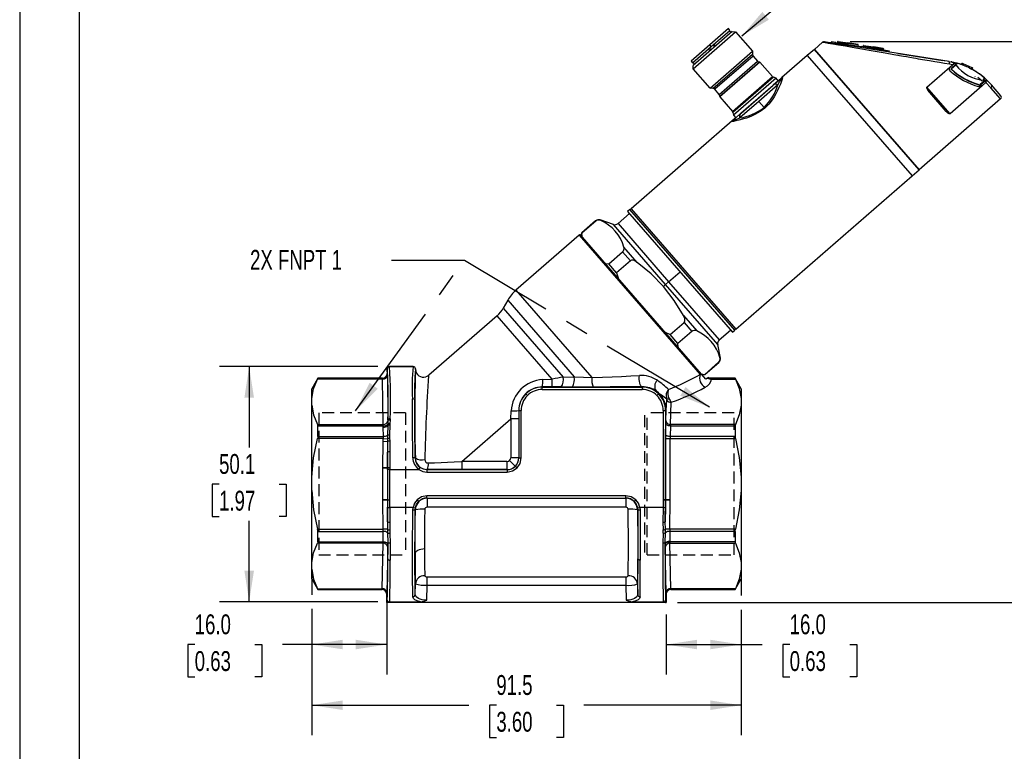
# Model space of a CAD drawing. Header units: millimetres. Extents: x 0 to 559, y 0 to 432.
# Tile 2 of 15: x 0 to 210, y 130 to 286. Entities that reach past the tile are written whole.
import ezdxf

# ---------------------------------------------------------------- set-up
doc = ezdxf.new("R2010")
doc.units = ezdxf.units.MM
doc.header["$LTSCALE"] = 2
doc.linetypes.add('CENTERX2', pattern=[20.32, 12.7, -2.54, 2.54, -2.54])
doc.linetypes.add('HIDDEN', pattern=[1.905, 1.27, -0.635])
doc.layers.add('DIMENSIONS', color=140, linetype='Continuous', lineweight=25)
doc.layers.add('TEXT', color=140, linetype='Continuous', lineweight=25)
doc.layers.add('HIDDEN', color=102, linetype='HIDDEN')
doc.styles.add('SLDTEXTSTYLE0', font='TXT', dxfattribs={"width": 0.7})
doc.dimstyles.new('SLDDIMSTYLE0', dxfattribs={"dimtxt": 4.316016, "dimasz": 6.604, "dimexe": 0, "dimexo": 0.0625, "dimgap": 1.079004, "dimtad": 0, "dimtih": 1, "dimtoh": 1, "dimrnd": 1e-09, "dimzin": 4, "dimdsep": 46, "dimtxsty": 'SLDTEXTSTYLE0', "dimsah": 1, "dimcen": 0.09, "dimadec": 0, "dimazin": 1, "dimtfac": 1, "dimtofl": 0, "dimtmove": 0, "dimatfit": 3, "dimfxl": 0, "dimfrac": 2, "dimtolj": 1, "dimtzin": 12, "dimarcsym": 0})
doc.dimstyles.new('SLDDIMSTYLE1', dxfattribs={"dimtxt": 4.316016, "dimasz": 6.604, "dimexe": 0, "dimexo": 0.0625, "dimgap": 1.079004, "dimtad": 0, "dimtih": 1, "dimtoh": 1, "dimrnd": 1e-09, "dimzin": 12, "dimdsep": 46, "dimtxsty": 'SLDTEXTSTYLE0', "dimsah": 1, "dimcen": 0.09, "dimadec": 0, "dimazin": 3, "dimtfac": 1, "dimtofl": 0, "dimtmove": 0, "dimatfit": 3, "dimfxl": 0, "dimfrac": 2, "dimtolj": 1, "dimtzin": 12, "dimarcsym": 0})
doc.dimstyles.new('SLDDIMSTYLE2', dxfattribs={"dimtxt": 0.18, "dimasz": 6.604, "dimexe": 0, "dimexo": 0.0625, "dimgap": 0, "dimtad": 0, "dimtih": 1, "dimtoh": 1, "dimdec": 0, "dimrnd": 1e-09, "dimzin": 0, "dimdsep": 46, "dimtxsty": 'Standard', "dimsah": 1, "dimcen": 0.09, "dimadec": 0, "dimazin": 0, "dimtfac": 6.604, "dimtdec": 0, "dimtofl": 0, "dimtmove": 0, "dimatfit": 3, "dimfxl": 0, "dimfrac": 2, "dimtolj": 1, "dimtzin": 0, "dimarcsym": 0})

# ---------------------------------------------------------------- blocks, each defined once
blk = doc.blocks.new('_D')
at = {"layer": 'DIMENSIONS'}
for p, q in [((62.21, 166.31), (62.21, 163.45)), ((78.21, 161.75), (78.21, 146.47)), ((62.21, 160.41), (62.21, 146.47)), ((37.29, 152.82), (35.84, 152.82)), ((35.84, 152.82), (35.84, 145.96)), ((50.12, 152.82), (51.57, 152.82)), ((51.57, 152.82), (51.57, 145.96)), ((62.21, 152.82), (55.97, 152.82)), ((78.21, 152.82), (62.21, 152.82)), ((35.84, 145.96), (37.29, 145.96)), ((51.57, 145.96), (50.12, 145.96))]:
    blk.add_line(p, q, dxfattribs=at)
for points in [[(62.21, 152.82), (68.82, 151.81), (68.82, 153.84)], [(78.21, 152.82), (71.61, 153.84), (71.61, 151.81)]]:
    blk.add_solid(points, dxfattribs=at)
at = {"layer": 'DIMENSIONS', "char_height": 4.233, "attachment_point": 1, "style": 'SLDTEXTSTYLE0'}
for s, insert in [('16.0', (37.29, 159.25)), ('0.63', (37.29, 151.42))]:
    blk.add_mtext(s, dxfattribs=dict(at, insert=insert))
blk = doc.blocks.new('_D_1')
at = {"layer": 'DIMENSIONS'}
for p, q in [((62.21, 167.73), (62.21, 163.45)), ((153.71, 166.29), (153.71, 163.28)), ((62.21, 160.41), (62.21, 133.54)), ((153.71, 160.23), (153.71, 133.54)), ((62.21, 139.89), (95.7, 139.89)), ((101.55, 139.89), (100.1, 139.89)), ((100.1, 139.89), (100.1, 133.03)), ((114.38, 139.89), (115.83, 139.89)), ((115.83, 139.89), (115.83, 133.03)), ((153.71, 139.89), (120.22, 139.89)), ((100.1, 133.03), (101.55, 133.03)), ((115.83, 133.03), (114.38, 133.03))]:
    blk.add_line(p, q, dxfattribs=at)
for points in [[(62.21, 139.89), (68.82, 138.88), (68.82, 140.91)], [(153.71, 139.89), (147.11, 140.91), (147.11, 138.88)]]:
    blk.add_solid(points, dxfattribs=at)
at = {"layer": 'DIMENSIONS', "char_height": 4.233, "attachment_point": 1, "style": 'SLDTEXTSTYLE0'}
for s, insert in [('91.5', (101.55, 146.32)), ('3.60', (101.55, 138.49))]:
    blk.add_mtext(s, dxfattribs=dict(at, insert=insert))
blk = doc.blocks.new('_D_2')
at = {"layer": 'DIMENSIONS'}
for p, q in [((76.27, 212.06), (42.54, 212.06)), ((48.89, 212.06), (48.89, 194.82)), ((42.48, 186.99), (41.03, 186.99)), ((41.03, 186.99), (41.03, 180.13)), ((55.31, 186.99), (56.76, 186.99)), ((56.76, 186.99), (56.76, 180.13)), ((41.03, 180.13), (42.48, 180.13)), ((48.89, 161.93), (48.89, 179.17)), ((56.76, 180.13), (55.31, 180.13)), ((76.28, 161.93), (42.54, 161.93))]:
    blk.add_line(p, q, dxfattribs=at)
for points in [[(48.89, 212.06), (47.88, 205.45), (49.91, 205.45)], [(48.89, 161.93), (49.91, 168.53), (47.88, 168.53)]]:
    blk.add_solid(points, dxfattribs=at)
at = {"layer": 'DIMENSIONS', "char_height": 4.233, "attachment_point": 1, "style": 'SLDTEXTSTYLE0'}
for s, insert in [('50.1', (42.48, 193.42)), ('1.97', (42.48, 185.59))]:
    blk.add_mtext(s, dxfattribs=dict(at, insert=insert))
blk = doc.blocks.new('_D_3')
at = {"layer": 'DIMENSIONS'}
for p, q in [((176.9, 281.35), (228.92, 281.35)), ((222.57, 281.35), (222.57, 229.38)), ((216.16, 221.55), (214.71, 221.55)), ((214.71, 221.55), (214.71, 214.69)), ((228.98, 221.55), (230.43, 221.55)), ((230.43, 221.55), (230.43, 214.69)), ((214.71, 214.69), (216.16, 214.69)), ((230.43, 214.69), (228.98, 214.69)), ((222.57, 161.76), (222.57, 213.73)), ((140.14, 161.76), (228.92, 161.76))]:
    blk.add_line(p, q, dxfattribs=at)
for points in [[(222.57, 281.35), (221.55, 274.75), (223.58, 274.75)], [(222.57, 161.76), (223.58, 168.36), (221.55, 168.36)]]:
    blk.add_solid(points, dxfattribs=at)
at = {"layer": 'DIMENSIONS', "char_height": 4.233, "attachment_point": 1, "style": 'SLDTEXTSTYLE0'}
for s, insert in [('119.6', (214.36, 227.98)), ('4.71', (216.16, 220.15))]:
    blk.add_mtext(s, dxfattribs=dict(at, insert=insert))
blk = doc.blocks.new('_D_4')
at = {"layer": 'DIMENSIONS'}
for p, q in [((153.71, 167.73), (153.71, 163.28)), ((153.71, 160.23), (153.71, 146.47)), ((137.71, 159.22), (137.71, 146.47)), ((137.71, 152.82), (153.71, 152.82)), ((153.71, 152.82), (158.2, 152.82)), ((164.04, 152.82), (162.59, 152.82)), ((162.59, 152.82), (162.59, 145.96)), ((176.87, 152.82), (178.32, 152.82)), ((178.32, 152.82), (178.32, 145.96)), ((162.59, 145.96), (164.04, 145.96)), ((178.32, 145.96), (176.87, 145.96))]:
    blk.add_line(p, q, dxfattribs=at)
for points in [[(137.71, 152.82), (144.32, 151.81), (144.32, 153.84)], [(153.71, 152.82), (147.11, 153.84), (147.11, 151.81)]]:
    blk.add_solid(points, dxfattribs=at)
at = {"layer": 'DIMENSIONS', "char_height": 4.233, "attachment_point": 1, "style": 'SLDTEXTSTYLE0'}
for s, insert in [('16.0', (164.04, 159.25)), ('0.63', (164.04, 151.42))]:
    blk.add_mtext(s, dxfattribs=dict(at, insert=insert))

msp = doc.modelspace()

# ---------------------------------------------------------------- linework, layer by layer
at = {"color": 7, "linetype": 'Continuous'}
msp.add_line((0.005, 431.805), (0.005, 0.005), dxfattribs=at)
for p, q in [((143.462, 275.526), (152.518, 283.399)), ((151.813, 283.448), (143.511, 276.231)), ((150.987, 284.055), (147.006, 280.594)), ((147.334, 280.217), (151.315, 283.678)), ((151.315, 283.678), (150.987, 284.055)), ((151.582, 283.247), (151.254, 283.624)), ((151.813, 283.448), (152.518, 283.399)), ((152.518, 283.399), (156.127, 279.248)), ((169.303, 279.638), (171.031, 281.14)), ((171.08, 281.149), (171.066, 281.134)), ((171.829, 281.194), (171.436, 281.256)), ((198.048, 277.041), (171.829, 281.194)), ((172.942, 281.22), (172.911, 281.023)), ((173.851, 281.076), (172.968, 281.216)), ((173.82, 280.879), (173.851, 281.076)), ((173.851, 281.076), (179.283, 280.216)), ((174.241, 281.268), (174.202, 281.021)), ((174.241, 281.268), (176.438, 280.92)), ((174.355, 281.351), (176.454, 281.018)), ((147.006, 280.594), (143.025, 277.134)), ((143.353, 276.756), (147.334, 280.217)), ((146.754, 279.713), (147.082, 279.335)), ((146.957, 279.889), (147.285, 279.512)), ((147.334, 280.217), (147.006, 280.594)), ((147.07, 271.375), (156.127, 279.248)), ((147.711, 280.545), (148.039, 280.168)), ((147.914, 280.721), (148.242, 280.344)), ((156.127, 279.248), (156.085, 278.649)), ((169.303, 279.638), (167.793, 278.326)), ((169.303, 279.638), (191.609, 253.978)), ((191.609, 253.978), (169.303, 279.638)), ((176.399, 280.673), (176.438, 280.92)), ((176.438, 280.92), (176.454, 281.018)), ((178.636, 280.572), (176.438, 280.92)), ((178.553, 280.686), (176.454, 281.018)), ((178.597, 280.325), (178.636, 280.572)), ((179.283, 280.216), (179.252, 280.018)), ((185.288, 279.265), (179.283, 280.216)), ((179.673, 280.407), (179.634, 280.16)), ((179.673, 280.407), (181.871, 280.059)), ((179.787, 280.49), (181.886, 280.158)), ((181.831, 279.812), (181.871, 280.059)), ((181.871, 280.059), (181.886, 280.158)), ((184.068, 279.711), (181.871, 280.059)), ((183.985, 279.826), (181.886, 280.158)), ((184.029, 279.464), (184.068, 279.711)), ((185.257, 279.067), (185.288, 279.265)), ((143.025, 277.134), (143.353, 276.756)), ((147.669, 271.333), (156.085, 278.649)), ((156.231, 278.214), (148.08, 271.128)), ((149.033, 270.032), (157.184, 277.117)), ((157.7, 276.905), (149.171, 269.491)), ((157.595, 276.912), (149.179, 269.596)), ((156.231, 278.214), (157.184, 277.117)), ((157.7, 276.905), (157.595, 276.912)), ((160.357, 273.848), (157.7, 276.905)), ((167.793, 278.326), (162.397, 273.635)), ((167.793, 278.326), (190.099, 252.665)), ((187.106, 278.774), (187.254, 278.751)), ((187.182, 278.688), (187.254, 278.751)), ((187.254, 278.751), (196.665, 277.26)), ((196.665, 277.26), (196.653, 277.187)), ((197.048, 277.125), (197.06, 277.198)), ((198.048, 277.041), (199.285, 276.792)), ((199.665, 276.667), (198.679, 276.928)), ((143.415, 276.81), (143.743, 276.432)), ((143.462, 275.526), (143.511, 276.231)), ((147.07, 271.375), (143.462, 275.526)), ((193.277, 271.569), (198.19, 275.84)), ((198.739, 276.317), (198.052, 276.453)), ((198.141, 275.135), (198.181, 275.094)), ((198.19, 275.84), (198.739, 276.317)), ((198.448, 275.392), (198.525, 275.395)), ((198.448, 275.392), (198.451, 275.389)), ((199.491, 276.441), (198.461, 275.546)), ((198.461, 275.546), (198.537, 275.549)), ((198.537, 275.549), (199.415, 276.312)), ((198.739, 276.317), (199.285, 276.792)), ((199.485, 276.447), (199.526, 276.472)), ((199.485, 276.447), (199.491, 276.441)), ((199.526, 276.472), (199.612, 276.523)), ((199.612, 276.523), (199.821, 276.649)), ((200.778, 276.659), (200.553, 276.463)), ((200.607, 276.401), (200.553, 276.463)), ((200.735, 276.356), (200.994, 276.582)), ((202.904, 275.725), (200.994, 276.582)), ((202.367, 275.664), (202.655, 275.508)), ((202.904, 275.725), (202.655, 275.508)), ((203.092, 275.623), (202.85, 275.413)), ((202.85, 275.413), (202.85, 275.413)), ((151.829, 266.435), (160.357, 273.848)), ((160.595, 273.682), (151.96, 266.176)), ((161.151, 273.468), (152.094, 265.595)), ((161.62, 272.959), (160.524, 272.006)), ((161.151, 273.468), (160.595, 273.682)), ((160.654, 272.119), (161.605, 272.946)), ((161.605, 272.946), (161.151, 273.468)), ((162.397, 273.635), (161.62, 272.959)), ((203.507, 273.829), (203.544, 273.794)), ((205.08, 272.888), (204.11, 273.669)), ((205.502, 272.87), (204.642, 272.122)), ((204.66, 272.059), (205.705, 272.968)), ((205.392, 273.219), (205.277, 273.066)), ((205.502, 272.87), (205.277, 273.066)), ((205.301, 273.299), (205.392, 273.219)), ((205.639, 273.061), (205.331, 273.336)), ((205.392, 273.219), (205.633, 273.002)), ((205.432, 273.641), (205.518, 273.568)), ((205.518, 273.568), (205.485, 273.527)), ((205.485, 273.527), (205.518, 273.568)), ((205.633, 273.002), (205.649, 272.987)), ((205.649, 272.987), (205.705, 272.968)), ((205.705, 272.968), (205.852, 272.837)), ((205.82, 272.746), (205.71, 272.838)), ((205.888, 273.237), (205.889, 273.235)), ((205.889, 273.235), (207.022, 272.067)), ((147.669, 271.333), (147.07, 271.375)), ((149.033, 270.032), (148.08, 271.128)), ((153.629, 266.013), (160.524, 272.006)), ((153.697, 266.071), (160.429, 271.924)), ((161.541, 272.099), (157.468, 268.559)), ((198.196, 265.91), (193.277, 271.569)), ((205.058, 271.875), (198.196, 265.91)), ((204.642, 272.122), (204.66, 272.059)), ((205.058, 271.875), (204.757, 271.952)), ((205.835, 272.551), (205.058, 271.875)), ((206.912, 271.431), (205.835, 272.551)), ((208.967, 269.067), (206.912, 271.431)), ((209.017, 269.772), (207.022, 272.067)), ((149.179, 269.596), (149.171, 269.491)), ((149.171, 269.491), (151.829, 266.435)), ((157.468, 268.559), (153.395, 265.019)), ((158.587, 267.272), (157.468, 268.559)), ((208.967, 269.067), (191.609, 253.978)), ((197.355, 266.42), (193.863, 270.438)), ((151.756, 264.384), (130.237, 245.678)), ((152.533, 265.06), (151.756, 264.384)), ((151.96, 266.176), (152.094, 265.595)), ((152.094, 265.595), (152.548, 265.073)), ((153.629, 266.013), (152.533, 265.06)), ((152.548, 265.073), (153.502, 265.903)), ((190.099, 252.665), (191.609, 253.978)), ((152.543, 220.018), (190.099, 252.665)), ((130.008, 245.545), (129.497, 245.101)), ((152.379, 219.81), (130.008, 245.545)), ((130.237, 245.678), (152.543, 220.018)), ((129.9, 244.637), (127.467, 242.522)), ((129.497, 245.101), (151.868, 219.366)), ((122.703, 243.104), (119.743, 240.531)), ((122.738, 243.065), (119.777, 240.491)), ((122.703, 243.104), (122.738, 243.065)), ((126.485, 242.331), (123.685, 243.295)), ((123.685, 243.295), (123.791, 243.173)), ((137.596, 229.55), (126.485, 242.331)), ((127.467, 242.522), (138.249, 230.118)), ((119.178, 240.04), (105.713, 228.335)), ((119.178, 240.04), (144.979, 210.36)), ((145.242, 210.435), (119.386, 240.179)), ((119.743, 240.531), (119.693, 239.825)), ((119.777, 240.491), (119.743, 240.531)), ((119.799, 239.703), (119.777, 240.491)), ((131.557, 234.239), (128.711, 237.513)), ((125.497, 233.912), (128.457, 236.485)), ((130.105, 234.589), (128.457, 236.485)), ((124.72, 234.043), (125.497, 233.912)), ((127.144, 232.016), (125.497, 233.912)), ((130.105, 234.589), (127.144, 232.016)), ((127.144, 232.016), (127.566, 230.769)), ((138.249, 230.118), (140.683, 232.233)), ((137.132, 229.146), (137.596, 229.55)), ((138.249, 230.118), (137.596, 229.55)), ((148.706, 216.769), (137.596, 229.55)), ((138.249, 230.118), (149.032, 217.714)), ((105.713, 228.335), (121.92, 209.691)), ((103.965, 226.176), (103.035, 224.499)), ((103.035, 224.499), (115.796, 209.82)), ((103.965, 226.176), (118.114, 209.899)), ((101.724, 222.88), (87.131, 210.195)), ((113.473, 209.364), (101.724, 222.88)), ((141.398, 222.918), (144.245, 219.644)), ((138.583, 218.857), (141.544, 221.431)), ((141.544, 221.431), (143.192, 219.535)), ((137.407, 219.448), (138.583, 218.857)), ((140.231, 216.962), (138.583, 218.857)), ((143.192, 219.535), (140.231, 216.962)), ((149.032, 217.714), (151.465, 219.83)), ((151.868, 219.366), (152.379, 219.81)), ((140.253, 216.174), (140.231, 216.962)), ((149.271, 213.861), (148.706, 216.769)), ((149.165, 213.983), (149.271, 213.861)), ((78.813, 212.057), (83.814, 212.057)), ((78.813, 212.057), (78.82, 212.05)), ((78.813, 212.057), (78.813, 212.057)), ((83.807, 212.05), (78.82, 212.05)), ((83.807, 212.05), (83.814, 212.057)), ((145.951, 210.382), (148.911, 212.956)), ((145.985, 210.342), (148.946, 212.916)), ((148.911, 212.956), (148.946, 212.916)), ((78.313, 211.565), (78.296, 210.541)), ((78.296, 210.541), (78.318, 210.503)), ((78.32, 211.558), (78.313, 211.565)), ((78.313, 211.565), (78.313, 211.565)), ((78.329, 210.238), (78.46, 200.709)), ((84.314, 211.565), (84.307, 211.558)), ((84.316, 211.449), (84.314, 211.565)), ((87.103, 210.101), (86.517, 209.862)), ((86.549, 209.875), (86.517, 209.862)), ((87.103, 210.101), (86.81, 209.981)), ((87.131, 210.195), (87.103, 210.099)), ((87.103, 210.099), (87.131, 210.195)), ((115.796, 209.82), (118.114, 209.899)), ((144.979, 210.36), (145.242, 210.435)), ((145.174, 210.514), (145.951, 210.382)), ((146.161, 209.378), (145.242, 210.435)), ((145.28, 210.392), (145.985, 210.342)), ((145.985, 210.342), (145.951, 210.382)), ((63.512, 209.557), (62.213, 207.307)), ((77.329, 209.388), (63.453, 209.388)), ((77.296, 209.557), (63.512, 209.557)), ((63.512, 209.521), (63.512, 209.557)), ((63.512, 209.521), (77.318, 209.521)), ((77.318, 209.521), (77.296, 209.557)), ((77.462, 199.713), (77.329, 209.388)), ((111.338, 207.682), (111.313, 207.707)), ((113.437, 207.705), (111.313, 207.707)), ((111.338, 207.182), (111.338, 207.682)), ((111.338, 207.682), (132.589, 207.682)), ((111.426, 209.277), (113.473, 209.364)), ((115.39, 207.701), (113.437, 207.705)), ((117.785, 207.691), (115.39, 207.701)), ((132.648, 207.741), (132.589, 207.682)), ((132.589, 207.682), (132.589, 207.182)), ((146.528, 209.592), (146.161, 209.378)), ((147.356, 209.388), (152.473, 209.388)), ((152.414, 209.557), (147.368, 209.557)), ((152.414, 209.521), (147.372, 209.521)), ((153.713, 207.307), (152.414, 209.557)), ((152.414, 209.557), (152.414, 209.521)), ((62.213, 205.262), (62.213, 207.307)), ((107.803, 206.217), (108.156, 205.864)), ((111.338, 207.182), (132.589, 207.182)), ((136.124, 206.217), (135.77, 205.864)), ((153.713, 207.307), (153.713, 205.262)), ((62.213, 203.84), (62.213, 205.262)), ((62.213, 188.479), (62.213, 203.84)), ((137.699, 202.794), (137.893, 204.9)), ((138.632, 199.713), (138.775, 204.436)), ((153.713, 205.262), (153.713, 203.84)), ((153.713, 203.84), (153.713, 188.479)), ((104.616, 200.881), (104.691, 202.619)), ((106.315, 202.707), (106.339, 202.682)), ((106.315, 202.707), (106.315, 200.881)), ((106.339, 202.682), (106.339, 192.581)), ((106.339, 202.682), (106.839, 202.682)), ((106.839, 192.581), (106.839, 202.682)), ((137.088, 202.682), (137.088, 183.665)), ((137.088, 202.682), (137.588, 202.682)), ((137.588, 202.682), (137.699, 202.794)), ((137.588, 202.682), (137.588, 183.665)), ((137.632, 200.579), (137.699, 202.794)), ((63.453, 199.713), (77.462, 199.713)), ((63.512, 197.182), (63.512, 199.396)), ((63.512, 199.396), (77.463, 199.396)), ((77.462, 199.118), (77.463, 199.396)), ((78.398, 199.462), (78.333, 197.414)), ((78.409, 199.763), (78.398, 199.462)), ((78.452, 200.462), (78.409, 199.763)), ((78.46, 200.709), (78.452, 200.462)), ((78.866, 199.582), (78.756, 197.472)), ((78.882, 199.895), (78.866, 199.582)), ((78.947, 200.643), (78.882, 199.895)), ((78.959, 200.948), (78.947, 200.643)), ((94.175, 191.805), (104.616, 200.881)), ((106.315, 200.881), (104.616, 200.881)), ((104.616, 200.881), (104.616, 192.605)), ((106.315, 200.881), (106.315, 192.605)), ((137.597, 197.632), (137.621, 199.944)), ((138.62, 199.396), (138.597, 197.182)), ((138.62, 199.396), (152.414, 199.396)), ((152.473, 199.713), (138.632, 199.713)), ((152.414, 199.396), (152.414, 197.182)), ((63.512, 197.182), (77.488, 197.182)), ((77.488, 197.182), (77.462, 199.118)), ((78.333, 197.414), (78.331, 196.666)), ((78.756, 197.472), (78.769, 196.785)), ((152.414, 197.182), (138.597, 197.182)), ((77.456, 196.732), (63.453, 196.732)), ((77.334, 190.479), (77.426, 196.054)), ((77.426, 196.054), (77.456, 196.732)), ((78.36, 196.038), (77.426, 196.054)), ((77.456, 196.732), (78.331, 196.666)), ((78.331, 196.666), (78.36, 196.038)), ((78.36, 196.038), (78.389, 193.838)), ((78.769, 196.785), (78.827, 196.169)), ((78.827, 196.169), (78.889, 193.916)), ((137.594, 183.665), (137.594, 196.732)), ((137.594, 196.732), (138.593, 196.732)), ((138.593, 183.665), (138.593, 196.732)), ((138.593, 196.732), (152.473, 196.732)), ((78.389, 193.838), (78.333, 190.462)), ((78.339, 190.462), (78.389, 193.838)), ((84.256, 192.542), (84.292, 192.579)), ((94.175, 191.805), (94.175, 190.105)), ((103.816, 191.805), (94.175, 191.805)), ((103.816, 191.805), (103.816, 190.105)), ((105.583, 190.837), (104.381, 192.039)), ((106.315, 192.605), (104.616, 192.605)), ((106.315, 192.605), (106.339, 192.581)), ((106.339, 192.581), (106.839, 192.581)), ((77.333, 190.462), (77.334, 190.479)), ((78.333, 190.454), (77.333, 190.462)), ((77.333, 190.446), (77.333, 190.462)), ((77.333, 183.665), (77.333, 190.446)), ((77.333, 190.446), (78.333, 190.446)), ((78.333, 190.462), (77.334, 190.479)), ((78.333, 190.462), (78.339, 190.462)), ((78.333, 190.462), (78.333, 190.454)), ((78.333, 190.454), (78.333, 190.446)), ((78.339, 190.446), (78.333, 190.446)), ((78.333, 190.446), (78.333, 183.665)), ((78.339, 190.462), (78.339, 190.446)), ((78.339, 190.103), (78.339, 190.446)), ((78.339, 190.103), (78.339, 183.665)), ((78.839, 190.103), (78.339, 190.103)), ((78.839, 190.462), (78.839, 190.454)), ((78.839, 190.454), (78.839, 190.103)), ((78.839, 183.665), (78.839, 190.103)), ((78.839, 190.103), (85.063, 190.103)), ((85.063, 190.103), (85.345, 190.516)), ((86.786, 190.115), (86.753, 190.082)), ((86.753, 190.082), (86.753, 189.582)), ((103.839, 190.082), (86.753, 190.082)), ((86.753, 189.582), (103.839, 189.582)), ((103.816, 190.105), (94.175, 190.105)), ((103.839, 190.082), (103.816, 190.105)), ((103.839, 190.082), (103.839, 189.582)), ((105.607, 190.814), (105.96, 190.46)), ((62.213, 185.635), (62.213, 188.479)), ((153.713, 188.479), (153.713, 185.635)), ((62.213, 170.275), (62.213, 185.635)), ((153.713, 185.635), (153.713, 170.275)), ((77.333, 183.654), (77.333, 183.665)), ((78.333, 183.665), (77.333, 183.665)), ((78.333, 183.659), (77.333, 183.654)), ((77.333, 183.642), (78.333, 183.654)), ((77.333, 183.642), (77.333, 183.654)), ((77.404, 177.382), (77.333, 183.642)), ((78.333, 183.665), (78.339, 183.665)), ((78.333, 183.654), (78.386, 178.991)), ((78.339, 183.654), (78.333, 183.654)), ((78.339, 183.665), (78.839, 183.665)), ((78.339, 183.659), (78.839, 183.662)), ((78.339, 183.654), (78.839, 183.659)), ((78.339, 183.654), (78.357, 182.06)), ((78.839, 183.662), (78.839, 183.665)), ((78.839, 183.659), (78.839, 183.662)), ((78.857, 182.057), (78.839, 183.659)), ((85.006, 183.311), (84.655, 183.666)), ((129.163, 184.533), (86.764, 184.533)), ((86.764, 184.033), (86.764, 184.533)), ((86.764, 184.033), (129.163, 184.033)), ((86.764, 184.033), (86.799, 183.997)), ((86.799, 183.997), (129.128, 183.997)), ((86.799, 183.997), (86.799, 182.079)), ((129.128, 183.997), (129.163, 184.033)), ((129.128, 183.997), (129.128, 182.079)), ((129.163, 184.033), (129.163, 184.533)), ((130.921, 183.311), (131.272, 183.666)), ((137.088, 183.659), (137.07, 182.057)), ((137.088, 183.665), (137.088, 183.662)), ((137.088, 183.665), (137.588, 183.665)), ((137.088, 183.662), (137.088, 183.659)), ((137.588, 183.659), (137.088, 183.662)), ((137.588, 183.654), (137.088, 183.659)), ((137.541, 178.991), (137.594, 183.654)), ((137.588, 183.654), (137.57, 182.06)), ((137.588, 183.665), (137.594, 183.665)), ((137.594, 183.654), (137.588, 183.654)), ((138.593, 183.665), (137.594, 183.665)), ((138.593, 183.654), (137.594, 183.659)), ((137.594, 183.654), (138.593, 183.642)), ((138.522, 177.382), (138.593, 183.642)), ((138.593, 183.665), (138.593, 183.654)), ((138.593, 183.654), (138.593, 183.642)), ((78.386, 178.991), (78.357, 182.06)), ((83.81, 182.057), (78.857, 182.057)), ((78.857, 182.057), (78.886, 178.909)), ((83.765, 181.538), (83.813, 182.057)), ((83.813, 182.057), (83.81, 182.057)), ((84.265, 181.561), (84.304, 181.977)), ((84.3, 181.525), (84.265, 181.561)), ((129.128, 182.079), (86.799, 182.079)), ((131.623, 181.977), (131.662, 181.561)), ((131.662, 181.561), (131.627, 181.525)), ((132.114, 182.057), (132.117, 182.057)), ((132.114, 182.057), (132.162, 181.538)), ((137.07, 182.057), (132.117, 182.057)), ((137.07, 182.057), (137.041, 178.909)), ((137.57, 182.06), (137.541, 178.991)), ((78.386, 178.991), (78.372, 177.393)), ((78.886, 178.909), (78.856, 177.273)), ((137.041, 178.909), (137.07, 177.273)), ((137.554, 177.393), (137.541, 178.991)), ((63.453, 177.382), (77.404, 177.382)), ((63.512, 174.719), (63.512, 176.932)), ((63.512, 176.932), (77.411, 176.932)), ((78.372, 177.393), (77.404, 177.382)), ((77.414, 174.719), (77.411, 176.932)), ((78.372, 177.393), (78.373, 176.607)), ((78.373, 176.607), (78.414, 174.589)), ((78.856, 177.273), (78.854, 176.527)), ((78.854, 176.527), (78.913, 174.404)), ((137.073, 176.527), (137.013, 174.404)), ((137.073, 176.527), (137.07, 177.273)), ((137.513, 174.589), (137.554, 176.607)), ((137.554, 176.607), (137.554, 177.393)), ((138.522, 177.382), (137.554, 177.393)), ((138.516, 176.932), (138.513, 174.796)), ((152.414, 176.932), (138.516, 176.932)), ((152.473, 177.382), (138.522, 177.382)), ((152.414, 176.932), (152.414, 174.719)), ((77.409, 174.401), (63.453, 174.401)), ((63.512, 174.719), (77.414, 174.719)), ((77.227, 164.726), (77.409, 174.401)), ((78.414, 174.589), (78.414, 174.182)), ((137.513, 174.262), (137.513, 174.589)), ((137.513, 174.182), (137.513, 174.262)), ((138.513, 174.796), (138.513, 174.719)), ((152.414, 174.719), (138.513, 174.719)), ((138.7, 164.726), (138.517, 174.401)), ((138.517, 174.401), (152.473, 174.401)), ((78.409, 173.546), (78.226, 163.871)), ((137.7, 163.871), (137.518, 173.546)), ((62.213, 168.852), (62.213, 170.275)), ((153.713, 170.275), (153.713, 168.852)), ((62.213, 166.807), (62.213, 168.852)), ((153.713, 168.852), (153.713, 166.807)), ((62.213, 166.807), (63.512, 164.557)), ((84.269, 163.467), (84.295, 165.773)), ((86.792, 167.261), (129.135, 167.261)), ((86.792, 165.486), (86.792, 167.261)), ((129.135, 167.261), (129.135, 165.486)), ((131.631, 165.773), (131.657, 163.467)), ((152.414, 164.557), (153.713, 166.807)), ((63.453, 164.726), (77.227, 164.726)), ((63.512, 164.557), (63.512, 164.593)), ((63.512, 164.593), (77.214, 164.593)), ((63.512, 164.557), (77.192, 164.557)), ((77.192, 164.557), (77.214, 164.593)), ((77.192, 164.557), (77.192, 164.557)), ((86.756, 162.292), (86.792, 165.486)), ((86.792, 165.486), (129.135, 165.486)), ((129.135, 165.486), (129.171, 162.292)), ((152.473, 164.726), (138.7, 164.726)), ((152.414, 164.593), (138.713, 164.593)), ((138.713, 164.593), (138.735, 164.557)), ((138.735, 164.557), (152.414, 164.557)), ((152.414, 164.593), (152.414, 164.557)), ((78.192, 163.569), (78.191, 163.568)), ((78.212, 161.757), (78.191, 163.568)), ((78.214, 163.606), (78.192, 163.569)), ((78.192, 163.569), (78.212, 161.757)), ((78.325, 161.757), (78.212, 161.757)), ((78.212, 161.757), (78.212, 161.757)), ((78.325, 161.757), (78.319, 162.286)), ((78.825, 161.757), (78.325, 161.757)), ((78.825, 161.757), (78.823, 161.929)), ((78.824, 161.929), (85.368, 161.929)), ((137.101, 161.757), (78.825, 161.757)), ((130.559, 161.929), (137.103, 161.929)), ((137.103, 161.929), (137.101, 161.757)), ((137.601, 161.757), (137.101, 161.757)), ((137.607, 162.286), (137.601, 161.757)), ((137.601, 161.757), (137.715, 161.757)), ((137.735, 163.569), (137.713, 163.606)), ((137.735, 163.569), (137.715, 161.757))]:
    msp.add_line(p, q)
at = {"flags": 128}
for points in [[(171.221, 281.243), (171.128, 281.2), (171.08, 281.149)], [(198.052, 276.453), (197.056, 276.626), (195.961, 276.816), (194.977, 276.986), (193.849, 277.182), (192.353, 277.442), (191.514, 277.587), (190.959, 277.683), (190.43, 277.775), (189.656, 277.909), (188.942, 278.033), (188.288, 278.146), (186.22, 278.505), (184.387, 278.823), (182.643, 279.126), (180.941, 279.421), (179.413, 279.686), (178.139, 279.907), (176.979, 280.108), (175.934, 280.289), (174.449, 280.547), (173.24, 280.757), (172.266, 280.925), (171.576, 281.045), (171.167, 281.116), (171.092, 281.129)], [(198.163, 275.112), (198.164, 275.114), (198.192, 275.177), (198.194, 275.199), (198.192, 275.208), (198.188, 275.215), (198.182, 275.22), (198.175, 275.224), (198.154, 275.229), (198.088, 275.226), (198.088, 275.226)], [(162.474, 273.321), (162.293, 272.841), (162.05, 272.229), (161.74, 271.505), (161.362, 270.708), (161.059, 270.13), (160.709, 269.528), (160.311, 268.919), (159.57, 267.973), (158.728, 267.136), (157.778, 266.411), (157.268, 266.094), (156.734, 265.803), (155.745, 265.353), (154.809, 265.006), (153.967, 264.742), (153.205, 264.535), (152.561, 264.378), (152.056, 264.265)], [(161.541, 272.099), (161.898, 272.702), (162.194, 273.195)], [(162.194, 273.195), (162.399, 273.57), (162.397, 273.635)], [(162.397, 273.635), (162.545, 273.667), (162.474, 273.321)], [(205.485, 273.527), (205.418, 273.444), (205.374, 273.389), (205.301, 273.299)], [(205.703, 273.001), (205.702, 273.002), (205.329, 273.334)], [(205.485, 273.527), (205.467, 273.595), (205.432, 273.641)], [(205.649, 272.987), (205.575, 272.931), (205.502, 272.87)], [(193.863, 270.438), (193.462, 270.957), (193.302, 271.245), (193.249, 271.404), (193.244, 271.505), (193.256, 271.542), (193.277, 271.569)], [(204.577, 272.041), (204.568, 272.073), (204.559, 272.104)], [(198.196, 265.91), (198.167, 265.892), (198.133, 265.881), (198.049, 265.883), (197.716, 266.064), (197.355, 266.42)], [(152.056, 264.265), (151.703, 264.242), (151.756, 264.384)], [(151.756, 264.384), (151.808, 264.369), (152.22, 264.524)], [(152.22, 264.524), (152.749, 264.749), (153.395, 265.019)], [(131.557, 234.239), (130.887, 234.621), (130.625, 234.694), (130.351, 234.7), (130.193, 234.649), (130.105, 234.589)], [(137.132, 229.146), (134.503, 231.83), (131.557, 234.239)], [(141.398, 222.918), (139.449, 226.132), (137.132, 229.146)], [(78.318, 210.503), (78.325, 210.423), (78.329, 210.238)], [(118.114, 209.899), (120.092, 209.788), (121.92, 209.691)], [(121.92, 209.691), (124.167, 209.788), (126.213, 209.879), (128.214, 209.969), (130.204, 210.06), (132.035, 210.146)], [(132.648, 207.741), (132.484, 207.8), (132.33, 207.959), (132.195, 208.208), (132.088, 208.533), (132.016, 208.913), (131.981, 209.326), (131.988, 209.745), (132.035, 210.146)], [(62.213, 205.262), (62.618, 207.33), (63.453, 209.388)], [(63.512, 209.521), (63.487, 209.458), (63.453, 209.388)], [(77.329, 209.388), (77.325, 209.479), (77.318, 209.521)], [(122.182, 207.69), (119.98, 207.687), (117.785, 207.691)], [(132.648, 207.741), (129.337, 207.719), (125.831, 207.702), (122.182, 207.69)], [(146.677, 209.67), (146.73, 209.678), (146.748, 209.681)], [(147.386, 209.557), (147.043, 209.592), (146.699, 209.702)], [(147.372, 209.521), (147.366, 209.48), (147.356, 209.388)], [(152.414, 209.521), (152.439, 209.458), (152.473, 209.388)], [(152.473, 209.388), (153.302, 207.351), (153.713, 205.262)], [(62.213, 203.84), (62.618, 201.772), (63.453, 199.713)], [(83.756, 192.591), (83.724, 194.986), (83.698, 197.294), (83.678, 199.49), (83.664, 201.552), (83.655, 203.461), (83.652, 205.201)], [(84.256, 192.542), (84.225, 194.8), (84.199, 197.019), (84.179, 199.171), (84.164, 201.217), (84.155, 203.123), (84.152, 204.866)], [(153.713, 203.84), (153.309, 201.772), (152.473, 199.713)], [(63.512, 199.396), (63.487, 199.62), (63.453, 199.713)], [(77.463, 199.396), (77.464, 199.574), (77.462, 199.713)], [(78.959, 200.948), (78.863, 200.944), (78.771, 200.931), (78.685, 200.909), (78.61, 200.88), (78.548, 200.843), (78.501, 200.802), (78.471, 200.757), (78.46, 200.709)], [(137.621, 199.944), (137.626, 200.302), (137.632, 200.579)], [(138.62, 199.396), (138.427, 199.407), (138.241, 199.44), (138.07, 199.491), (137.919, 199.559), (137.794, 199.642), (137.701, 199.736), (137.642, 199.838), (137.621, 199.944)], [(138.632, 199.713), (138.626, 199.574), (138.62, 199.396)], [(152.473, 199.713), (152.422, 199.527), (152.414, 199.396)], [(63.512, 197.182), (63.487, 196.895), (63.453, 196.732)], [(77.456, 196.732), (77.485, 196.962), (77.488, 197.182)], [(137.594, 196.732), (137.595, 197.195), (137.597, 197.632)], [(137.597, 197.632), (137.619, 197.545), (137.678, 197.462), (137.771, 197.385), (137.896, 197.317), (138.047, 197.261), (138.218, 197.219), (138.404, 197.192), (138.597, 197.182)], [(138.597, 197.182), (138.594, 196.962), (138.593, 196.732)], [(152.414, 197.182), (152.439, 196.895), (152.473, 196.732)], [(62.213, 188.479), (62.618, 192.615), (63.453, 196.732)], [(152.473, 196.732), (153.302, 192.658), (153.713, 188.479)], [(78.889, 193.916), (78.865, 192.214), (78.839, 190.462)], [(87.054, 191.507), (88.374, 191.561), (89.817, 191.62), (91.162, 191.676), (92.528, 191.734), (94.175, 191.805)], [(103.816, 191.805), (104.122, 191.866), (104.381, 192.039)], [(104.381, 192.039), (104.555, 192.299), (104.616, 192.605)], [(105.96, 190.46), (106.61, 191.433), (106.839, 192.581)], [(85.063, 190.103), (85.869, 189.715), (86.753, 189.582)], [(86.753, 190.082), (85.997, 190.199), (85.345, 190.516)], [(94.175, 190.105), (90.45, 190.108), (86.786, 190.115)], [(103.839, 189.582), (104.987, 189.81), (105.96, 190.46)], [(62.213, 185.635), (62.618, 181.5), (63.453, 177.382)], [(153.713, 185.635), (153.309, 181.5), (152.473, 177.382)], [(84.655, 183.666), (84.108, 182.927), (83.81, 182.057)], [(84.304, 181.977), (84.558, 182.709), (85.006, 183.311)], [(86.764, 184.533), (85.624, 184.307), (84.655, 183.666)], [(131.272, 183.666), (130.303, 184.307), (129.163, 184.533)], [(130.921, 183.311), (131.369, 182.709), (131.623, 181.977)], [(132.117, 182.057), (131.819, 182.927), (131.272, 183.666)], [(83.769, 163.023), (83.742, 164.502), (83.722, 166.289), (83.71, 168.341), (83.706, 170.612), (83.709, 173.093), (83.72, 175.769), (83.738, 178.599), (83.765, 181.538)], [(84.269, 163.467), (84.243, 164.854), (84.223, 166.545), (84.21, 168.575), (84.206, 170.883), (84.209, 173.409), (84.22, 176.081), (84.239, 178.787), (84.265, 181.561)], [(84.248, 172.189), (84.252, 174.354), (84.261, 176.658), (84.278, 179.061), (84.3, 181.525)], [(86.299, 181.635), (86.277, 179.387), (86.261, 177.22), (86.251, 175.166), (86.248, 173.256)], [(131.627, 181.525), (131.648, 179.154), (131.664, 176.839), (131.675, 174.543), (131.678, 172.38), (131.676, 170.384), (131.667, 168.587), (131.652, 167.061), (131.631, 165.773)], [(131.662, 181.561), (131.688, 178.792), (131.706, 176.091), (131.717, 173.502), (131.721, 171.07)], [(132.162, 181.538), (132.188, 178.657), (132.206, 175.879), (132.217, 173.248), (132.221, 170.804)], [(63.512, 176.932), (63.487, 177.219), (63.453, 177.382)], [(77.411, 176.932), (77.409, 177.147), (77.404, 177.382)], [(138.522, 177.382), (138.518, 177.147), (138.516, 176.932)], [(152.414, 176.932), (152.439, 177.219), (152.473, 177.382)], [(62.213, 170.275), (62.618, 172.342), (63.453, 174.401)], [(63.512, 174.719), (63.487, 174.494), (63.453, 174.401)], [(77.409, 174.401), (77.413, 174.542), (77.414, 174.719)], [(77.414, 174.719), (77.606, 174.708), (77.792, 174.678), (77.963, 174.629), (78.114, 174.562), (78.238, 174.481), (78.332, 174.388), (78.391, 174.287), (78.414, 174.182)], [(78.414, 174.182), (78.412, 173.824), (78.409, 173.546)], [(78.913, 174.404), (78.817, 174.408), (78.724, 174.418), (78.639, 174.435), (78.564, 174.458), (78.501, 174.486), (78.454, 174.518), (78.425, 174.553), (78.414, 174.589)], [(78.421, 171.07), (78.419, 172.787), (78.414, 174.589)], [(78.913, 174.404), (78.919, 172.558), (78.921, 170.804)], [(137.513, 174.589), (137.502, 174.553), (137.472, 174.518), (137.425, 174.486), (137.363, 174.458), (137.288, 174.435), (137.202, 174.418), (137.11, 174.408), (137.013, 174.404)], [(138.513, 174.796), (138.32, 174.786), (138.135, 174.756), (137.964, 174.706), (137.813, 174.64), (137.689, 174.56), (137.595, 174.467), (137.536, 174.367), (137.513, 174.262)], [(137.513, 174.182), (137.536, 174.287), (137.595, 174.388), (137.689, 174.481), (137.813, 174.562), (137.964, 174.629), (138.135, 174.678), (138.32, 174.708), (138.513, 174.719)], [(137.518, 173.546), (137.514, 173.824), (137.513, 174.182)], [(138.513, 174.719), (138.514, 174.542), (138.517, 174.401)], [(152.414, 174.719), (152.439, 174.494), (152.473, 174.401)], [(152.473, 174.401), (153.302, 172.364), (153.713, 170.275)], [(84.248, 172.189), (84.294, 172.398), (84.412, 172.599), (84.599, 172.783), (84.848, 172.945), (85.15, 173.077), (85.492, 173.175), (85.863, 173.235), (86.248, 173.256)], [(78.421, 171.07), (78.433, 171.018), (78.462, 170.968), (78.509, 170.922), (78.571, 170.881), (78.647, 170.848), (78.732, 170.824), (78.825, 170.809), (78.921, 170.804)], [(132.221, 170.804), (132.125, 170.809), (132.032, 170.824), (131.947, 170.848), (131.871, 170.881), (131.809, 170.922), (131.762, 170.968), (131.733, 171.018), (131.721, 171.07)], [(62.213, 168.852), (62.618, 166.785), (63.453, 164.726)], [(153.713, 168.852), (153.309, 166.785), (152.473, 164.726)], [(86.295, 167.498), (86.334, 167.406), (86.44, 167.329), (86.601, 167.279), (86.792, 167.261)], [(129.135, 167.261), (129.326, 167.279), (129.487, 167.33), (129.593, 167.406), (129.632, 167.498)], [(63.512, 164.593), (63.487, 164.656), (63.453, 164.726)], [(77.214, 164.593), (77.221, 164.636), (77.227, 164.726)], [(78.226, 163.871), (78.221, 163.686), (78.214, 163.606)], [(137.713, 163.606), (137.706, 163.686), (137.7, 163.871)], [(138.7, 164.726), (138.705, 164.636), (138.713, 164.593)], [(152.414, 164.593), (152.439, 164.656), (152.473, 164.726)], [(85.368, 161.929), (84.689, 162.103), (84.184, 162.351), (83.876, 162.663), (83.769, 163.023)], [(86.756, 162.292), (86.246, 162.311), (85.763, 162.37), (85.325, 162.469), (84.949, 162.607), (84.441, 162.984), (84.269, 163.467)], [(85.368, 161.929), (86.078, 162.038), (86.756, 162.292)], [(131.657, 163.467), (131.485, 162.984), (130.978, 162.607), (130.602, 162.469), (130.164, 162.37), (129.681, 162.311), (129.171, 162.292)], [(129.171, 162.292), (129.848, 162.038), (130.559, 161.929)], [(132.157, 163.023), (132.051, 162.663), (131.743, 162.351), (131.237, 162.103), (130.559, 161.929)]]:
    msp.add_lwpolyline(points, dxfattribs=at)
for centre, radius, start, end in [((171.359, 280.762), 0.5, 81.08626, 130.99989), ((174.339, 281.252), 0.1, 81, 171), ((178.537, 280.587), 0.1, 351, 81), ((179.772, 280.392), 0.1, 81, 171), ((183.969, 279.727), 0.1, 351, 81), ((156.683, 278.607), 0.6, 176, 221), ((157.637, 277.511), 0.6, 221, 266), ((197.239, 276.742), 0.863, 340.45126, 20.34144), ((197.017, 269.009), 8.091, 78.14841, 79.89323), ((198.518, 275.463), 0.5, 131, 221), ((208.313, 286.156), 15.001, 227.51042, 254.53253), ((198.526, 275.463), 0.106, 128.28692, 222.34546), ((208.305, 286.142), 14.585, 227.49486, 255.19074), ((198.603, 275.466), 0.106, 128.27586, 222.52249), ((208.304, 286.15), 14.536, 227.7234, 255.07351), ((198.966, 276.515), 0.0997, 76.44885, 129.84897), ((195.475, 262.029), 15, 74.32958, 76.44885), ((195.714, 262.277), 14.947, 72.59893, 76.18026), ((198.533, 277.331), 1.348, 310.87107, 323.18426), ((206.161, 281.582), 8.561, 217.99538, 264.07053), ((195.701, 262.226), 15, 63.61634, 74.05664), ((196.98, 266.03), 10.987, 70.87068, 71.97437), ((198.214, 269.202), 7.886, 69.359, 71.02363), ((203.095, 276.154), 0.781, 235.75284, 251.72095), ((195.701, 262.226), 15, 49.55291, 61.53634), ((195.701, 262.226), 15, 47.22703, 61.4063), ((195.701, 262.226), 15.3, 61.11605, 61.91574), ((160.81, 274.242), 0.6, 221, 249), ((162.265, 272.204), 0.993, 94.09047, 130.5138), ((162.061, 273.86), 0.678, 281.32208, 307.45972), ((201.672, 269.062), 5.633, 42.08166, 45.2238), ((205.762, 272.818), 0.0921, 309.14119, 12.01748), ((205.551, 272.918), 0.464, 307.67444, 43.19715), ((147.627, 270.735), 0.6, 41, 86), ((150.793, 275.36), 11.232, 313.9398, 343.12262), ((161.108, 271.229), 0.972, 63.55133, 126.91127), ((204.226, 272.573), 0.817, 255.05098, 310.49098), ((204.512, 272.515), 0.841, 256.24696, 310.46195), ((204.584, 272.188), 0.0878, 253.54982, 311.09753), ((204.602, 272.125), 0.0878, 253.67418, 311.09506), ((206.642, 271.805), 0.461, 305.79526, 34.61509), ((148.58, 269.638), 0.6, 356, 41), ((208.639, 269.444), 0.5, 311, 40.99996), ((151.376, 266.041), 0.6, 13, 41), ((151.622, 276.209), 11.33, 279.00574, 307.93183), ((151.58, 264.749), 0.678, 314.54028, 340.67792), ((153.191, 264.316), 0.993, 131.4862, 167.90953), ((154.318, 265.326), 0.972, 135.08873, 198.44867), ((129.777, 246.206), 0.7, 289.21321, 311), ((123.359, 242.35), 1, 71, 131), ((123.344, 242.344), 0.942, 61.68715, 130.09106), ((120.265, 235.139), 8.773, 15.69582, 66.30418), ((126.811, 243.276), 1, 251, 311), ((119.834, 239.286), 1, 116.6592, 131), ((127.805, 237.192), 0.962, 312.71202, 19.50978), ((110.962, 222.297), 8, 131, 151), ((97.787, 227.408), 6, 311, 331), ((140.39, 222.069), 1.318, 331.05448, 40.10917), ((143.798, 218.815), 0.942, 61.68715, 130.09106), ((140.719, 211.61), 8.773, 15.69582, 66.30418), ((153.002, 219.49), 0.7, 131, 152.78679), ((149.688, 216.96), 1, 131, 191), ((148.259, 213.662), 0.962, 312.71202, 19.50978), ((78.813, 211.557), 0.5, 90.02002, 179.03218), ((78.813, 211.557), 0.5, 130.37299, 179.05219), ((78.82, 211.549), 0.5, 90.02002, 179.03218), ((-53.322, 204.837), 132.338, 358.3161, 3.12429), ((136.482, 207.435), 52.877, 174.99336, 182.42094), ((83.807, 211.549), 0.5, 0.96782, 89.97998), ((148.289, 213.671), 1, 311, 11), ((77.296, 210.557), 1, 270.00597, 359.05504), ((77.318, 210.521), 1, 270.0217, 358.94529), ((77.386, 210.335), 0.948, 266.56439, 354.14686), ((-47.33, 204.516), 125.847, 358.26643, 3.20753), ((149.337, 206.708), 65.211, 175.73498, 181.61906), ((407.322, 201.6), 323.156, 178.25356, 181.5997), ((85.984, 211.447), 1.668, 179.93274, 288.57224), ((469.561, 184.415), 383.319, 176.15797, 178.83209), ((86.233, 211.199), 1.347, 295.33776, 311.81957), ((164.192, -43.113), 257.521, 100.83211, 101.35882), ((113.143, 209.23), 2.718, 325.76579, 12.53443), ((114.853, 209.256), 3.324, 331.90875, 11.15226), ((132.382, 203.823), 6.333, 56.79179, 93.14024), ((116.705, 261.486), 58.423, 291.59886, 298.94316), ((147.004, 209.595), 2.165, 159.29878, 244.04582), ((111.775, 202.188), 7.097, 92.82322, 176.52083), ((111.3, 202.722), 4.985, 89.84815, 180.17436), ((111.338, 202.682), 4.999, 90.00017, 134.99869), ((105.352, 208.924), 6.084, 348.46208, 3.32865), ((93.032, 208.974), 20.444, 356.44296, 1.09397), ((125.592, 209.154), 3.711, 171.68428, 203.24807), ((132.589, 202.682), 4.999, 45.00131, 89.99983), ((132.697, 202.506), 5.235, 55.73514, 90.53694), ((136.909, 207.873), 1.637, 130.30416, 219.44347), ((124.675, 193.23), 19.427, 45.83295, 54.8853), ((145.128, 209.697), 2.25, 294.3814, 352.10885), ((146.854, 209.152), 0.547, 108.84119, 126.51885), ((147.391, 211.319), 1.931, 243.44143, 268.95034), ((147.374, 211.224), 1.703, 245.84022, 269.93079), ((111.338, 202.682), 4.999, 135.00131, 179.99983), ((111.338, 202.683), 4.499, 135.00151, 180.0021), ((111.338, 202.682), 4.499, 89.9979, 134.99849), ((132.589, 202.682), 4.499, 45.00151, 90.0021), ((132.698, 202.792), 5.001, 0.02014, 53.90122), ((165.864, 245.15), 48.799, 231.73862, 234.96281), ((132.589, 202.683), 4.499, 359.9979, 44.99849), ((132.589, 202.682), 4.999, 0.00017, 44.99869), ((139.695, 205.873), 1.968, 138.92689, 200.17871), ((140.481, 206.329), 2.419, 159.7786, 207.88355), ((119.865, 257.151), 56.004, 289.73341, 297.88252), ((83.716, 204.756), 0.45, 14.0876, 98.14876), ((138.088, 206.024), 0.864, 253.83408, 287.14668), ((137.31, 204.961), 0.586, 354.09576, 23.43871), ((138.758, 205.474), 1.038, 213.51742, 270.91373), ((145.361, 208.67), 7.83, 206.32206, 212.73877), ((105.066, 210.76), 8.149, 267.36136, 278.81213), ((77.509, 200.68), 0.968, 267.21606, 346.94612), ((77.564, 200.285), 1.171, 264.97613, 315.37283), ((77.569, 200.525), 1.134, 264.64563, 317.76091), ((78.78, 198.945), 0.643, 82.28745, 126.44431), ((78.797, 199.286), 0.615, 82.096, 129.16737), ((78.836, 200.179), 0.477, 76.5858, 143.62863), ((138.579, 200.662), 0.95, 184.98036, 273.22421), ((77.514, 198.746), 1.564, 269.03539, 301.57945), ((78.672, 196.524), 0.952, 84.9363, 110.8378), ((78.82, 195.734), 1.053, 92.77613, 117.65731), ((78.85, 195.185), 0.984, 91.3406, 119.87339), ((78.76, 193.106), 0.82, 80.96786, 116.90365), ((83.893, 191.405), 1.194, 72.33067, 96.60774), ((86.838, 192.623), 3.083, 180.59671, 234.83467), ((86.749, 192.576), 2.494, 180.77982, 235.71507), ((86.791, 192.615), 2.499, 180.81821, 269.8803), ((85.737, 194.888), 2.723, 237.96078, 282.39434), ((87.013, 192.198), 0.692, 177.53534, 273.38117), ((84.731, 191.233), 2.339, 331.4635, 6.72425), ((103.815, 192.605), 2.5, 314.99937, 359.98747), ((103.839, 192.581), 2.5, 315.00286, 0.00569), ((78.587, 182.51), 7.956, 88.19002, 91.79048), ((78.719, 182.306), 8.149, 89.15787, 92.6738), ((103.815, 192.605), 2.5, 270.01253, 315.00063), ((103.839, 192.581), 2.5, 269.99431, 314.99714), ((79.334, 183.665), 1.001, 180.00017, 180.32483), ((79.333, 183.665), 1, 180.325, 180.6499), ((79.339, 183.665), 1, 180.0001, 180.325), ((79.339, 183.665), 1, 180.32498, 180.64994), ((86.8, 181.497), 2.5, 90.01785, 179.35347), ((86.763, 181.533), 2.5, 89.99442, 134.67223), ((129.127, 181.497), 2.5, 0.64653, 89.98215), ((129.163, 181.533), 2.5, 45.32777, 90.00558), ((136.588, 183.665), 1, 359.675, 359.9999), ((136.588, 183.665), 1, 359.3501, 359.675), ((136.593, 183.665), 1, 359.675, 359.9999), ((136.593, 183.665), 1.001, 359.35017, 359.67483), ((78.649, 189.561), 7.507, 267.77045, 271.586), ((83.91, 183.828), 2.294, 266.37058, 278.89276), ((85.406, 190.277), 8.373, 259.03459, 262.43576), ((85.733, 173.715), 7.94, 85.9108, 100.39987), ((86.772, 181.607), 0.473, 86.74267, 176.53344), ((129.155, 181.607), 0.473, 3.45932, 93.26457), ((130.193, 173.715), 7.94, 79.60013, 94.0892), ((-364.265, 174.409), 493.945, 359.19838, 0.83831), ((130.849, 188.265), 6.335, 277.01702, 281.51263), ((132.017, 183.828), 2.294, 261.10724, 273.62942), ((137.278, 189.561), 7.507, 268.414, 272.22955), ((78.761, 179.708), 0.809, 242.36628, 278.84577), ((137.165, 179.708), 0.809, 261.15423, 297.63372), ((77.542, 175.733), 1.206, 46.44457, 96.22988), ((78.826, 178.186), 0.913, 240.22981, 271.91068), ((78.738, 177.317), 0.798, 242.79091, 278.34566), ((137.101, 178.186), 0.913, 268.08932, 299.77019), ((137.189, 177.317), 0.798, 261.65434, 297.20909), ((138.385, 175.733), 1.206, 83.77012, 133.55543), ((77.465, 173.454), 0.949, 5.57867, 93.36919), ((515.502, 170.879), 378.505, 179.46638, 181.35491), ((480.918, 171.064), 343.423, 179.41185, 181.46461), ((138.462, 173.454), 0.949, 86.63081, 174.42133), ((428.313, 171.509), 344.065, 179.88673, 180.95511), ((365.267, 172.661), 279.02, 179.87778, 181.06019), ((-175.457, 169.619), 253.883, 358.34506, 0.32764), ((-200.359, 169.42), 279.284, 358.463, 0.28377), ((-212.707, 170.153), 344.429, 358.88767, 0.15265), ((-231.168, 169.887), 363.39, 358.91764, 0.14447), ((86.19, 165.598), 1.903, 86.83925, 174.72085), ((86.194, 171.288), 5.832, 250.99942, 275.88205), ((129.836, 170.385), 4.949, 261.85026, 291.26827), ((129.737, 165.598), 1.903, 5.27915, 93.16075), ((77.192, 163.557), 1, 0.64724, 89.994), ((77.214, 163.593), 1, 0.75738, 89.97739), ((77.282, 163.779), 0.949, 5.57867, 93.36919), ((138.644, 163.779), 0.949, 86.63081, 174.42133), ((138.713, 163.593), 1, 90.02261, 179.24262), ((138.735, 163.557), 1, 90.006, 179.35276), ((78.775, 162.395), 0.469, 193.44226, 275.91316), ((83.79, 163.503), 0.48, 267.50672, 355.6556), ((132.136, 163.503), 0.48, 184.3444, 272.49328), ((137.152, 162.395), 0.469, 264.08568, 346.5589)]:
    msp.add_arc(centre, radius, start, end)
msp.add_ellipse((83.814, 211.557), major_axis=(0.351, 0.357), ratio=0.9997004, start_param=5.5062081, end_param=7.0601626)
at = {"layer": 'HIDDEN'}
for p, q in [((63.713, 202.203), (63.713, 171.912)), ((82.213, 202.203), (63.713, 202.203)), ((82.213, 202.203), (82.213, 171.912)), ((133.168, 172.457), (133.168, 202.203)), ((152.213, 202.203), (133.168, 202.203)), ((133.713, 171.912), (133.713, 202.203)), ((152.213, 171.912), (152.213, 202.203)), ((63.713, 171.912), (82.213, 171.912)), ((133.713, 171.912), (152.213, 171.912))]:
    msp.add_line(p, q, dxfattribs=at)
at = {"layer": 'TEXT'}
msp.add_line((12.7, 419.1), (12.7, 12.7), dxfattribs=at)

# ---------------------------------------------------------------- texts
at = {"layer": 'TEXT', "linetype": 'CENTERX2', "lineweight": 18, "insert": (49.083, 236.905), "char_height": 4.2333, "attachment_point": 1, "style": 'SLDTEXTSTYLE0'}
msp.add_mtext('2X FNPT 1', dxfattribs=at)

# ---------------------------------------------------------------- dimensions: what is measured, and where the dimension line sits
at = {"layer": 'DIMENSIONS'}
for base, p1, p2, picture, middle in [((222.568, 161.757), (174.355, 281.351), (137.601, 161.757), '_D_3', (222.568, 221.554)), ((48.895, 161.929), (78.813, 212.057), (78.824, 161.929), '_D_2', (48.895, 186.993))]:
    dim = msp.add_linear_dim(base=base, p1=p1, p2=p2, angle=90, dimstyle='SLDDIMSTYLE1', dxfattribs=at)
    dim.commit()
    dim.dimension.update_dxf_attribs({"geometry": picture, "text_midpoint": middle, "dimtype": 160})
for base, p1, p2, dimstyle, picture, middle in [((62.213, 139.892), (153.713, 166.807), (62.213, 170.275), 'SLDDIMSTYLE1', '_D_1', (107.963, 139.892)), ((153.713, 152.822), (137.715, 161.757), (153.713, 170.275), 'SLDDIMSTYLE0', '_D_4', (170.457, 152.822)), ((62.213, 152.822), (78.212, 161.757), (62.213, 168.852), 'SLDDIMSTYLE0', '_D', (43.705, 152.822))]:
    dim = msp.add_linear_dim(base=base, p1=p1, p2=p2, dimstyle=dimstyle, dxfattribs=at)
    dim.commit()
    dim.dimension.update_dxf_attribs({"geometry": picture, "text_midpoint": middle, "dimtype": 160})

# ---------------------------------------------------------------- leaders
at = {"layer": 'TEXT', "linetype": 'CENTERX2', "lineweight": 18}
for points in [[(153.876, 282.524), (167.568, 294.108), (180.268, 294.108)], [(71.559, 202.599), (94.733, 234.671), (79.24, 234.671)], [(146.968, 203.367), (94.733, 234.671), (79.24, 234.671)]]:
    msp.add_leader(points, dimstyle='SLDDIMSTYLE2', dxfattribs=at)

doc.saveas('drawing.dxf')
